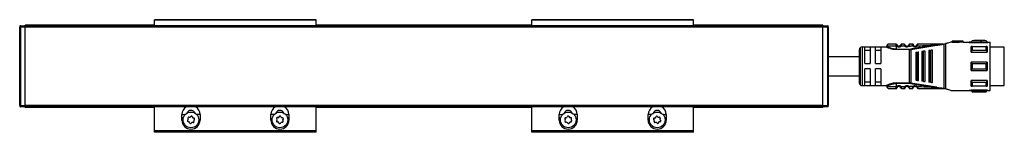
# Model space of a CAD drawing. Header units: millimetres. Extents: x -781 to 2309, y 413 to 796.
# Tile 6 of 9: x 16 to 381, y 754 to 796. Entities that reach past the tile are written whole.
import ezdxf

# ---------------------------------------------------------------- set-up
doc = ezdxf.new("R2010")
doc.units = ezdxf.units.MM

# ---------------------------------------------------------------- blocks, each defined once
blk = doc.blocks.new('Drawing View1')
at = {"color": 7, "linetype": 'Continuous', "lineweight": 25}
for p, q in [((-300, 18.3), (-300, 18)), ((-299.8, 18.5), (-298, 18.5)), ((-299.8, 18.5), (-299.8, 18)), ((-250, 18.75), (-298, 18.75)), ((-298, 18.55), (-298, 18.75)), ((-298, 18.5), (-298, 18.55)), ((-250, 18.55), (-298, 18.55)), ((-2, 18.5), (-298, 18.5)), ((-250, 20.55), (-250, 20.75)), ((-190, 20.75), (-250, 20.75)), ((-190, 20.55), (-250, 20.55)), ((-250, 18.5), (-250, 20.55)), ((-190, 20.55), (-190, 20.75)), ((-190, 18.5), (-190, 20.55)), ((-110, 18.75), (-190, 18.75)), ((-110, 18.55), (-190, 18.55)), ((-110, 20.55), (-110, 20.75)), ((-50, 20.75), (-110, 20.75)), ((-110, 18.5), (-110, 20.55)), ((-50, 20.55), (-110, 20.55)), ((-50, 20.55), (-50, 20.75)), ((-50, 18.5), (-50, 20.55)), ((-2, 18.75), (-50, 18.75)), ((-2, 18.55), (-50, 18.55)), ((-2, 18.55), (-2, 18.75)), ((-2, 18.5), (-2, 18.55)), ((-2, 18.5), (-0.2, 18.5)), ((-0.2, 18), (-0.2, 18.5)), ((0, 18), (0, 18.3)), ((-300, 17.55), (-300.05, 17.55)), ((-300.05, 17.55), (-300.05, 13.29)), ((-300, -11), (-300, 18)), ((-299.8, 18), (-300, 18)), ((-298, 18), (-299.8, 18)), ((-299.8, 18), (-299.8, -11)), ((-2, 18), (-298, 18)), ((-298, -11), (-298, 18)), ((-2, -11), (-2, 18)), ((-0.2, 18), (-2, 18)), ((-0.2, -11), (-0.2, 18)), ((0, 18), (-0.2, 18)), ((0, 18), (0, -11)), ((0.05, 17.55), (0, 17.55)), ((0.05, 13.05), (0.05, 17.55)), ((-300.05, 13.29), (-300.05, 13.05)), ((-300.05, 13.05), (-300, 13.05)), ((0, 13.05), (0.05, 13.05)), ((25.2, 11.72), (25.19, 11.75)), ((26.89, 10.96), (26.69, 11.18)), ((28.49, 10.97), (26.89, 10.96)), ((28.19, 11.75), (27.21, 11.75)), ((28.68, 11.18), (28.69, 11.2)), ((28.68, 11.18), (28.69, 11.2)), ((29.93, 11), (29.72, 11.21)), ((30.6, 9.71), (40.26, 11.27)), ((31.2, 11.74), (31.19, 11.75)), ((31.48, 11.54), (31.49, 11.51)), ((31.65, 11.24), (31.63, 11.23)), ((32.93, 11.52), (32.93, 11.51)), ((42.49, 11.75), (42.64, 11.75)), ((42.95, -4.75), (42.95, 11.75)), ((43, 11.76), (43.52, 11.9)), ((43.52, 11.9), (43.52, -4.9)), ((45.77, 12.5), (45.5, 12.5)), ((45.5, 12.5), (45.5, 12.43)), ((46, 12.5), (45.77, 12.5)), ((50, 12.8), (46, 12.8)), ((46, 12.8), (46, 12.77)), ((48.5, 12.77), (46, 12.77)), ((46, 12.47), (46, 12.77)), ((46, 12.47), (48.5, 12.47)), ((50, 12.8), (48.5, 12.69)), ((48.5, 12.77), (48.5, 12.69)), ((48.5, 12.38), (48.5, 12.69)), ((50, 12.5), (48.5, 12.38)), ((50, 12.5), (50, 12.8)), ((50, 12.5), (52.29, 12.5)), ((52.29, 12.5), (52.29, 12.35)), ((52.29, 12.35), (59.2, 12.35)), ((53, 12.5), (52.3, 12.5)), ((53.4, 12.9), (53, 12.5)), ((53, 12.37), (53, 12.5)), ((53, 12.37), (59, 12.37)), ((54.1, 12.9), (53.4, 12.9)), ((58.6, 12.84), (53.4, 12.84)), ((58.1, 13.1), (54.1, 13.1)), ((54.1, 13.1), (54.1, 13.09)), ((56.5, 13.09), (54.1, 13.09)), ((54.1, 12.89), (54.1, 13.09)), ((54.1, 12.89), (56.5, 12.89)), ((56.5, 13.09), (56.5, 13.05)), ((56.5, 12.85), (56.5, 13.05)), ((58.1, 12.9), (58.1, 13.1)), ((58.6, 12.9), (58.1, 12.9)), ((59, 12.5), (58.6, 12.9)), ((58.6, 12.84), (58.6, 12.9)), ((59.2, 12.5), (59, 12.5)), ((59, 12.5), (59, 12.37)), ((59.2, 12.5), (59.2, 12.35)), ((59.2, 12.5), (60, 12.5)), ((60, -5.5), (60, 12.5)), ((11.5, 9.65), (11.5, -2.65)), ((11.79, 10.36), (11.79, -3.36)), ((12.5, 10.65), (12.5, -3.65)), ((12.5, 10.65), (21.5, 10.65)), ((15.5, 10.58), (13.5, 10.58)), ((13.5, 4.5), (13.5, 10.58)), ((13.5, 9.42), (15.5, 9.42)), ((15.5, 10.58), (15.5, 4.5)), ((17.5, 4.5), (17.5, 10.58)), ((19.5, 10.58), (17.5, 10.58)), ((17.5, 9.42), (19.5, 9.42)), ((19.5, 10.58), (19.5, 4.5)), ((21.7, 10.95), (21.7, 10.85)), ((25.2, 10.95), (25.2, 9.85)), ((25.52, 10.95), (25.2, 10.95)), ((30.17, 9.85), (30.17, 9.68)), ((30.17, -2.68), (30.17, 9.68)), ((30.57, 9.88), (30.6, 9.71)), ((30.6, 9.71), (30.6, -2.71)), ((32.5, 8.68), (32.5, -1.68)), ((32.84, 8.73), (33.04, 8.75)), ((32.84, 8.73), (32.84, -1.73)), ((33.5, -1.81), (33.5, 8.81)), ((34.7, 8.97), (34.7, -1.97)), ((35.13, 9.03), (35.33, 9.05)), ((35.13, 9.03), (35.13, -2.03)), ((35.9, -2.13), (35.9, 9.13)), ((37.3, 9.31), (37.3, -2.32)), ((37.81, 9.38), (37.81, -2.38)), ((38.1, 9.42), (38.01, 9.41)), ((38.01, -2.41), (38.01, 9.41)), ((38.7, -2.5), (38.7, 9.5)), ((53, 8.71), (59, 8.71)), ((53.4, 10.85), (58.6, 10.85)), ((58.6, 9.38), (53.4, 9.38)), ((59, 10.84), (59, 8.71)), ((65.3, 10.62), (60, 10.62)), ((65.3, -3.63), (65.3, 10.62)), ((13.5, 4.5), (15.5, 4.5)), ((17.5, 4.5), (19.5, 4.5)), ((53, 2), (53, 5)), ((59, 5), (53, 5)), ((53.4, 4.56), (58.6, 4.56)), ((15.5, 2.5), (13.5, 2.5)), ((13.5, -3.58), (13.5, 2.5)), ((15.5, 2.5), (15.5, -3.58)), ((19.5, 2.5), (17.5, 2.5)), ((17.5, -3.58), (17.5, 2.5)), ((19.5, 2.5), (19.5, -3.58)), ((53, 2), (59, 2)), ((58.6, 2.44), (53.4, 2.44)), ((12.5, -3.65), (21.5, -3.65)), ((15.5, -2.42), (13.5, -2.42)), ((13.5, -3.58), (15.5, -3.58)), ((19.5, -2.42), (17.5, -2.42)), ((17.5, -3.58), (19.5, -3.58)), ((25.2, -2.68), (30.17, -2.68)), ((25.2, -2.85), (25.2, -3.95)), ((30.17, -2.85), (25.2, -2.85)), ((30.17, -2.85), (30.17, -2.68)), ((30.57, -2.88), (30.6, -2.71)), ((40.26, -4.27), (30.6, -2.71)), ((33.04, -1.75), (32.84, -1.73)), ((35.33, -2.05), (35.13, -2.03)), ((38.01, -2.41), (37.81, -2.38)), ((38.01, -2.41), (38.1, -2.42)), ((59, -1.71), (53, -1.71)), ((53.4, -2.38), (58.6, -2.38)), ((59, -1.71), (59, -3.84)), ((60, -3.63), (65.3, -3.63)), ((-300, -6.05), (-300.05, -6.05)), ((-300.05, -6.05), (-300.05, -9.64)), ((0.05, -6.05), (0, -6.05)), ((0.05, -10.55), (0.05, -6.05)), ((21.7, -3.85), (21.7, -3.95)), ((25.19, -4.75), (25.2, -4.72)), ((25.2, -4.73), (25.19, -4.75)), ((25.2, -3.95), (25.52, -3.95)), ((25.2, -4.72), (25.2, -4.73)), ((25.52, -3.95), (25.71, -4.18)), ((26.89, -3.96), (28.49, -3.97)), ((27.21, -4.75), (28.19, -4.75)), ((28.49, -3.97), (28.69, -4.2)), ((29.74, -4.2), (29.72, -4.21)), ((29.74, -4.2), (29.72, -4.21)), ((31.43, -4.04), (31.65, -4.24)), ((32.8, -4.26), (32.78, -4.28)), ((42.72, -4.75), (42.49, -4.75)), ((42.72, -4.75), (42.95, -4.75)), ((45.5, -5.43), (45.5, -5.5)), ((45.5, -5.5), (45.77, -5.5)), ((45.77, -5.5), (52.29, -5.5)), ((52.29, -5.35), (59.2, -5.35)), ((52.29, -5.35), (52.29, -5.5)), ((52.29, -5.5), (53, -5.5)), ((59, -5.37), (53, -5.37)), ((53, -5.5), (53.4, -5.9)), ((58.6, -3.85), (53.4, -3.85)), ((53.4, -5.84), (58.6, -5.84)), ((53.4, -5.84), (53.4, -5.9)), ((53.4, -5.9), (58.6, -5.9)), ((58.6, -5.9), (59, -5.5)), ((59, -5.37), (59, -5.5)), ((59, -5.5), (59.2, -5.5)), ((59.2, -5.35), (59.2, -5.5)), ((59.2, -5.5), (60, -5.5)), ((-300.05, -9.64), (-300.05, -10.55)), ((-300.05, -10.55), (-300, -10.55)), ((0, -10.55), (0.05, -10.55)), ((-300, -11), (-299.8, -11)), ((-300, -11), (-300, -11.3)), ((-299.8, -11), (-298, -11)), ((-299.8, -11), (-299.8, -11.5)), ((-298, -11.5), (-299.8, -11.5)), ((-2, -11), (-298, -11)), ((-2, -11.5), (-298, -11.5)), ((-2, -11.5), (-298, -11.5)), ((-298, -11.55), (-298, -11.5)), ((-298, -11.75), (-298, -11.55)), ((-250, -11.55), (-298, -11.55)), ((-250, -11.75), (-298, -11.75)), ((-250, -20.42), (-250, -11.5)), ((-239.86, -15.42), (-239.86, -14.42)), ((-239.86, -14.42), (-238.67, -14.42)), ((-233.14, -14.42), (-234.33, -14.42)), ((-233.14, -14.42), (-233.14, -16.42)), ((-206.86, -16.42), (-206.86, -14.42)), ((-205.67, -14.42), (-206.86, -14.42)), ((-201.33, -14.42), (-200.14, -14.42)), ((-200.14, -14.42), (-200.14, -15.42)), ((-190, -20.42), (-190, -11.5)), ((-110, -11.55), (-190, -11.55)), ((-110, -11.75), (-190, -11.75)), ((-110, -20.42), (-110, -11.5)), ((-99.86, -15.42), (-99.86, -14.42)), ((-99.86, -14.42), (-98.67, -14.42)), ((-93.14, -14.42), (-94.33, -14.42)), ((-93.14, -14.42), (-93.14, -16.42)), ((-66.86, -16.42), (-66.86, -14.42)), ((-65.67, -14.42), (-66.86, -14.42)), ((-61.33, -14.42), (-60.14, -14.42)), ((-60.14, -14.42), (-60.14, -15.42)), ((-50, -20.42), (-50, -11.5)), ((-2, -11.55), (-50, -11.55)), ((-2, -11.75), (-50, -11.75)), ((-2, -11), (-0.2, -11)), ((-0.2, -11.5), (-2, -11.5)), ((-2, -11.55), (-2, -11.51)), ((-2, -11.75), (-2, -11.55)), ((-0.2, -11.5), (-0.2, -11)), ((-0.2, -11), (0, -11)), ((0, -11.3), (0, -11)), ((-239.86, -16.42), (-239.86, -15.42)), ((-239.86, -15.42), (-239.25, -15.42)), ((-239.86, -16.42), (-239.4, -16.42)), ((-233.14, -16.42), (-233.6, -16.42)), ((-206.4, -16.42), (-206.86, -16.42)), ((-200.75, -15.42), (-200.14, -15.42)), ((-200.6, -16.42), (-200.14, -16.42)), ((-200.14, -15.42), (-200.14, -16.42)), ((-99.86, -16.42), (-99.86, -15.42)), ((-99.86, -15.42), (-99.25, -15.42)), ((-99.86, -16.42), (-99.4, -16.42)), ((-93.14, -16.42), (-93.6, -16.42)), ((-66.4, -16.42), (-66.86, -16.42)), ((-60.75, -15.42), (-60.14, -15.42)), ((-60.6, -16.42), (-60.14, -16.42)), ((-60.14, -15.42), (-60.14, -16.42)), ((-190, -20.42), (-250, -20.42)), ((-250, -20.62), (-250, -20.42)), ((-190, -20.62), (-250, -20.62)), ((-250, -20.95), (-250, -20.62)), ((-190, -20.95), (-250, -20.95)), ((-190, -20.62), (-190, -20.42)), ((-190, -20.95), (-190, -20.62)), ((-50, -20.42), (-110, -20.42)), ((-110, -20.62), (-110, -20.42)), ((-50, -20.62), (-110, -20.62)), ((-110, -20.95), (-110, -20.62)), ((-50, -20.95), (-110, -20.95)), ((-50, -20.62), (-50, -20.42)), ((-50, -20.95), (-50, -20.62))]:
    blk.add_line(p, q, dxfattribs=at)
at = {"color": 7, "linetype": 'Continuous', "lineweight": 25, "flags": 128}
for points in [[(25.2, 10.95), (24.36, 10.95), (23.57, 10.95), (22.88, 10.95), (22.32, 10.95), (21.93, 10.95), (21.73, 10.95), (21.7, 10.95)], [(25.2, 9.85), (27.98, 9.85), (30.17, 9.85)], [(30.17, 9.68), (27.39, 9.68), (25.2, 9.68)], [(33.04, -1.75), (33.04, -0.72), (33.04, 0.41), (33.04, 1.62), (33.04, 2.87), (33.04, 4.13), (33.04, 5.38), (33.04, 6.59), (33.04, 7.72), (33.04, 8.75)], [(35.33, -2.05), (35.33, -0.97), (35.33, 0.23), (35.33, 1.5), (35.33, 2.83), (35.33, 4.17), (35.33, 5.5), (35.33, 6.77), (35.33, 7.97), (35.33, 9.05)], [(37.81, 9.38), (37.93, 9.4), (38.01, 9.41)], [(53, 8.71), (53, 9.02), (53, 9.31), (53, 9.59), (53, 9.86), (53, 10.12), (53, 10.37), (53, 10.61), (53, 10.84)], [(53.4, 10.85), (53.4, 10.69), (53.4, 10.52), (53.4, 10.34), (53.4, 10.16), (53.4, 9.97), (53.4, 9.78), (53.4, 9.58), (53.4, 9.38)], [(58.6, 9.38), (58.6, 9.58), (58.6, 9.78), (58.6, 9.97), (58.6, 10.16), (58.6, 10.34), (58.6, 10.52), (58.6, 10.69), (58.6, 10.85)], [(53.4, 4.56), (53.4, 4.29), (53.4, 4.03), (53.4, 3.76), (53.4, 3.5), (53.4, 3.24), (53.4, 2.97), (53.4, 2.71), (53.4, 2.44)], [(58.6, 2.44), (58.6, 2.71), (58.6, 2.97), (58.6, 3.24), (58.6, 3.5), (58.6, 3.76), (58.6, 4.03), (58.6, 4.29), (58.6, 4.56)], [(59, 5), (59, 4.63), (59, 4.25), (59, 3.88), (59, 3.5), (59, 3.12), (59, 2.75), (59, 2.37), (59, 2)], [(53, -3.84), (53, -3.61), (53, -3.37), (53, -3.12), (53, -2.86), (53, -2.59), (53, -2.31), (53, -2.02), (53, -1.71)], [(53.4, -2.38), (53.4, -2.58), (53.4, -2.78), (53.4, -2.97), (53.4, -3.16), (53.4, -3.34), (53.4, -3.52), (53.4, -3.69), (53.4, -3.85)], [(58.6, -3.85), (58.6, -3.69), (58.6, -3.52), (58.6, -3.34), (58.6, -3.16), (58.6, -2.97), (58.6, -2.78), (58.6, -2.58), (58.6, -2.38)], [(21.7, -3.95), (21.73, -3.95), (21.93, -3.95), (22.32, -3.95), (22.88, -3.95), (23.57, -3.95), (24.36, -3.95), (25.2, -3.95)], [(53, -5.5), (53, -5.49), (53, -5.47), (53, -5.43), (53, -5.37)], [(58.6, -5.9), (58.6, -5.9), (58.6, -5.89), (58.6, -5.87), (58.6, -5.84)]]:
    blk.add_lwpolyline(points, dxfattribs=at)
at = {"color": 7, "linetype": 'Continuous', "lineweight": 25}
for centre in [(-236.5, -16.35), (-203.5, -16.35), (-96.5, -16.35), (-63.5, -16.35)]:
    blk.add_circle(centre, 2.91, dxfattribs=at)
for centre, radius, start, end in [((-299.8, 18.3), 0.2, 90, 179.9989), ((-0.2, 18.3), 0.2, 0.0036, 90), ((22.5, 10.95), 0.8, 89.9996, 179.9996), ((26.2, 11.75), 0.75, 229.5943, 310.9271), ((29.2, 11.75), 1.05, 227.6547, 314.3613), ((29.2, 11.75), 0.75, 227.6552, 314.363), ((30.21, 11.45), 0.3, 90, 163.3983), ((32.2, 11.75), 1.05, 222.8628, 320.6918), ((32.2, 11.75), 0.75, 222.8664, 320.7053), ((196.5, 12.89), 143.1, 179.9966, 180.0205), ((12.5, 9.65), 1, 135, 180), ((12.5, 9.65), 1, 90, 135), ((26.2, 11.75), 1.05, 229.6056, 310.9276), ((30.17, 12.28), 2.43, 270.0069, 279.4584), ((12.5, -2.65), 1, 180, 225), ((12.5, -2.65), 1, 225, 270), ((30.17, -5.28), 2.43, 80.5507, 89.9914), ((22.5, -3.95), 0.8, 180.0004, 270.0004), ((26.2, -4.75), 1.05, 49.0728, 130.4057), ((26.2, -4.75), 0.75, 49.073, 130.406), ((28.19, -4.45), 0.3, 269.997, 343.3983), ((29.2, -4.75), 1.05, 45.6394, 132.3452), ((29.2, -4.75), 0.75, 45.6377, 132.3451), ((31.19, -4.45), 0.3, 270, 343.3985), ((32.2, -4.75), 1.05, 39.3085, 137.1337), ((32.2, -4.75), 0.75, 39.2951, 137.1337), ((-299.8, -11.3), 0.2, 180.0036, 270), ((-236.5, -14.42), 3.36, 119.7252, 180), ((-236.5, -14.42), 1.6, 20.3072, 159.6928), ((-236.5, -14.42), 3.36, 0, 60.2748), ((-203.5, -14.42), 3.36, 119.7252, 180), ((-203.5, -14.42), 1.6, 20.3072, 159.6928), ((-203.5, -14.42), 3.36, 0, 60.2748), ((-96.5, -14.42), 3.36, 119.7252, 180), ((-96.5, -14.42), 1.6, 20.3072, 159.6928), ((-96.5, -14.42), 3.36, 0, 60.2748), ((-63.5, -14.42), 3.36, 119.7252, 180), ((-63.5, -14.42), 1.6, 20.3072, 159.6928), ((-63.5, -14.42), 3.36, 0, 60.2748), ((-0.2, -11.3), 0.2, 270, 359.9989), ((-236.5, -16.42), 3.36, 180, 0), ((-237.54, -16.71), 0.295, 124.2677, 273.6421), ((-237.99, -16.06), 0.49, 304.2677, 33.6421), ((-237.33, -15.62), 0.295, 64.2677, 213.6421), ((-237.49, -17.49), 0.49, 4.2677, 93.6421), ((-236.99, -14.92), 0.49, 244.2677, 333.6421), ((-236.71, -17.43), 0.295, 184.2677, 333.6421), ((-236.29, -15.27), 0.295, 4.2677, 153.6421), ((-236.01, -17.78), 0.49, 64.2677, 153.6421), ((-235.51, -15.21), 0.49, 184.2677, 273.6421), ((-235.67, -17.08), 0.295, 244.2677, 33.6421), ((-235.01, -16.64), 0.49, 124.2677, 213.6421), ((-235.46, -15.99), 0.295, 304.2677, 93.6421), ((-203.5, -16.42), 3.36, 180, 0), ((-204.49, -16.84), 0.295, 131.4369, 280.8112), ((-204.42, -15.73), 0.295, 71.4369, 220.8112), ((-205.01, -16.25), 0.49, 311.4369, 40.8112), ((-204.34, -17.61), 0.49, 11.4369, 100.8112), ((-204.17, -14.99), 0.49, 251.4369, 340.8112), ((-203.57, -17.45), 0.295, 191.4369, 340.8112), ((-203.43, -15.25), 0.295, 11.4369, 160.8112), ((-202.83, -17.71), 0.49, 71.4369, 160.8112), ((-202.66, -15.09), 0.49, 191.4369, 280.8112), ((-202.58, -16.97), 0.295, 251.4369, 40.8112), ((-202.51, -15.86), 0.295, 311.4369, 100.8112), ((-201.99, -16.45), 0.49, 131.4369, 220.8112), ((-96.5, -16.42), 3.36, 180, 0), ((-97.49, -15.86), 0.295, 79.1888, 228.5631), ((-97.42, -16.97), 0.295, 139.1888, 288.5631), ((-98.01, -16.45), 0.49, 319.1888, 48.5631), ((-97.34, -15.09), 0.49, 259.1888, 348.5631), ((-97.17, -17.71), 0.49, 19.1888, 108.5631), ((-96.57, -15.25), 0.295, 19.1888, 168.5631), ((-96.43, -17.45), 0.295, 199.1888, 348.5631), ((-95.83, -14.99), 0.49, 199.1888, 288.5631), ((-95.66, -17.61), 0.49, 79.1888, 168.5631), ((-95.58, -15.73), 0.295, 319.1888, 108.5631), ((-95.51, -16.84), 0.295, 259.1888, 48.5631), ((-94.99, -16.25), 0.49, 139.1888, 228.5631), ((-63.5, -16.42), 3.36, 180, 0), ((-64.54, -15.99), 0.295, 86.3579, 235.7323), ((-64.99, -16.64), 0.49, 326.3579, 55.7323), ((-64.33, -17.08), 0.295, 146.3579, 295.7323), ((-64.49, -15.21), 0.49, 266.3579, 355.7323), ((-63.99, -17.78), 0.49, 26.3579, 115.7323), ((-63.71, -15.27), 0.295, 26.3579, 175.7323), ((-63.29, -17.43), 0.295, 206.3579, 355.7323), ((-63.01, -14.92), 0.49, 206.3579, 295.7323), ((-62.51, -17.49), 0.49, 86.3579, 175.7323), ((-62.67, -15.62), 0.295, 326.3579, 115.7323), ((-62.01, -16.06), 0.49, 146.3579, 235.7323), ((-62.46, -16.71), 0.295, 266.3579, 55.7323)]:
    blk.add_arc(centre, radius, start, end, dxfattribs=at)
for points in [[(-298, 18.44), (-298, 18.46), (-298, 18.49), (-298, 18.5), (-298, 18.5)], [(-298, 18), (-298, 18.04), (-298, 18.13), (-298, 18.26), (-298, 18.37), (-298, 18.42), (-298, 18.44)], [(-2, 18), (-2, 18.07), (-2, 18.2), (-2, 18.36), (-2, 18.48), (-2, 18.49), (-2, 18.5)], [(25.19, 11.75), (25.23, 11.75), (25.29, 11.74), (25.38, 11.69), (25.45, 11.63), (25.47, 11.57), (25.48, 11.54)], [(25.2, 10.95), (25.2, 11.04), (25.2, 11.21), (25.2, 11.44), (25.2, 11.63), (25.2, 11.69), (25.2, 11.72)], [(27.21, 11.75), (27.17, 11.75), (27.11, 11.74), (27.02, 11.69), (26.95, 11.63), (26.93, 11.57), (26.92, 11.54)], [(25.2, 9.85), (25.2, 9.83), (25.2, 9.8), (25.2, 9.75), (25.2, 9.71), (25.2, 9.69), (25.2, 9.68)], [(25.2, -2.68), (25.2, -2.69), (25.2, -2.71), (25.2, -2.75), (25.2, -2.8), (25.2, -2.83), (25.2, -2.85)], [(26.89, -3.96), (26.86, -3.99), (26.81, -4.05), (26.75, -4.12), (26.7, -4.17), (26.69, -4.18), (26.69, -4.18)], [(27.21, -4.75), (27.17, -4.75), (27.11, -4.74), (27.02, -4.69), (26.95, -4.63), (26.93, -4.57), (26.92, -4.54)], [(-298, -11.5), (-298, -11.49), (-298, -11.48), (-298, -11.36), (-298, -11.2), (-298, -11.07), (-298, -11)], [(-2, -11), (-2, -11.04), (-2, -11.13), (-2, -11.26), (-2, -11.37), (-2, -11.41), (-2, -11.44)], [(-2, -11.5), (-2, -11.5), (-2, -11.49), (-2, -11.46), (-2, -11.44)]]:
    blk.add_open_spline(points, degree=3, dxfattribs=at)
for points, knots in [([(25.19, 11.75), (24.84, 11.75), (24.13, 11.75), (23.24, 11.75), (22.62, 11.75), (22.54, 11.75), (22.5, 11.75)], [0, 0, 0, 0, 0.249999, 0.499999, 0.749999, 1, 1, 1, 1]), ([(25.2, 11.72), (25.21, 11.69), (25.22, 11.62), (25.27, 11.43), (25.36, 11.19), (25.47, 11.03), (25.52, 10.95)], [0, 0, 0, 0, 0.239962, 0.482804, 0.735265, 1, 1, 1, 1]), ([(25.71, 11.18), (25.7, 11.2), (25.66, 11.23), (25.61, 11.28), (25.57, 11.34), (25.53, 11.4), (25.51, 11.46), (25.49, 11.52), (25.48, 11.53), (25.48, 11.54)], [0, 0, 0, 0, 0.100004, 0.203833, 0.318994, 0.435559, 0.573982, 0.710878, 1, 1, 1, 1]), ([(25.52, 10.95), (25.55, 10.98), (25.6, 11.04), (25.66, 11.12), (25.71, 11.17), (25.71, 11.18), (25.71, 11.18)], [0, 0, 0, 0, 0.25, 0.5, 0.75, 1, 1, 1, 1]), ([(26.92, 11.54), (26.92, 11.53), (26.92, 11.53), (26.91, 11.5), (26.88, 11.43), (26.84, 11.35), (26.8, 11.29), (26.75, 11.24), (26.71, 11.2), (26.69, 11.18)], [0, 0, 0, 0, 0.099379, 0.282431, 0.560494, 0.673864, 0.781998, 0.88923, 1, 1, 1, 1]), ([(27.21, 11.75), (27.21, 11.74), (27.2, 11.74), (27.19, 11.67), (27.16, 11.58), (27.12, 11.43), (27.04, 11.21), (26.94, 11.04), (26.89, 10.96)], [0, 0, 0, 0, 0.145861, 0.284683, 0.416939, 0.543177, 0.7791, 1, 1, 1, 1]), ([(28.23, 11.6), (28.22, 11.63), (28.2, 11.69), (28.19, 11.74), (28.19, 11.75), (28.19, 11.75)], [0, 0, 0, 0, 0.329017, 0.659619, 1, 1, 1, 1]), ([(28.19, 11.75), (28.19, 11.75), (28.19, 11.74), (28.21, 11.69), (28.22, 11.63), (28.23, 11.61)], [0, 0, 0, 0, 0.3744082, 0.7340962, 1, 1, 1, 1]), ([(28.68, 11.18), (28.66, 11.19), (28.6, 11.23), (28.52, 11.29), (28.43, 11.38), (28.35, 11.46), (28.28, 11.55), (28.24, 11.59), (28.23, 11.61)], [0, 0, 0, 0, 0.143955, 0.299542, 0.469708, 0.654844, 0.852842, 1, 1, 1, 1]), ([(28.68, 11.18), (28.66, 11.19), (28.6, 11.23), (28.52, 11.29), (28.43, 11.38), (28.35, 11.46), (28.28, 11.55), (28.24, 11.59), (28.23, 11.6)], [0, 0, 0, 0, 0.14495, 0.301611, 0.472927, 0.659275, 0.858529, 1, 1, 1, 1]), ([(28.49, 10.97), (28.44, 11.07), (28.36, 11.21), (28.29, 11.39), (28.25, 11.52), (28.23, 11.57), (28.23, 11.6)], [0, 0, 0, 0, 0.404947, 0.608895, 0.815679, 1, 1, 1, 1]), ([(28.49, 10.97), (28.52, 11), (28.57, 11.06), (28.64, 11.13), (28.67, 11.17), (28.68, 11.18), (28.68, 11.18)], [0, 0, 0, 0, 0.330455, 0.660911, 0.991366, 1, 1, 1, 1]), ([(29.92, 11.54), (29.92, 11.53), (29.92, 11.52), (29.9, 11.48), (29.88, 11.44), (29.86, 11.39), (29.82, 11.33), (29.78, 11.27), (29.74, 11.23), (29.72, 11.21)], [0, 0, 0, 0, 0.272106, 0.413768, 0.538864, 0.650801, 0.761419, 0.87618, 1, 1, 1, 1]), ([(30.17, 11.61), (30.16, 11.59), (30.12, 11.55), (30.06, 11.47), (29.98, 11.39), (29.89, 11.31), (29.81, 11.25), (29.76, 11.21), (29.74, 11.2)], [0, 0, 0, 0, 0.137569, 0.33804, 0.525277, 0.697305, 0.854406, 1, 1, 1, 1]), ([(30.17, 11.6), (30.17, 11.58), (30.15, 11.52), (30.12, 11.4), (30.06, 11.23), (29.98, 11.09), (29.93, 11)], [0, 0, 0, 0, 0.177326, 0.387302, 0.595413, 1, 1, 1, 1]), ([(29.93, 11), (30.21, 11.01), (30.71, 11.02), (31.21, 11.03), (31.43, 11.04)], [0, 0, 0, 0, 0.560006, 1, 1, 1, 1]), ([(30.21, 11.75), (30.2, 11.75), (30.2, 11.74), (30.19, 11.69), (30.18, 11.63), (30.17, 11.6)], [0, 0, 0, 0, 0.3476388, 0.685096, 1, 1, 1, 1]), ([(31.19, 11.75), (31.01, 11.75), (30.68, 11.75), (30.35, 11.75), (30.21, 11.75)], [0, 0, 0, 0, 0.559996, 1, 1, 1, 1]), ([(40.23, 11.45), (38.43, 11.16), (35.2, 10.65), (31.98, 10.12), (30.57, 9.88)], [0, 0, 0, 0, 0.560137, 1, 1, 1, 1]), ([(31.42, 11.65), (31.4, 11.66), (31.36, 11.71), (31.28, 11.74), (31.22, 11.74), (31.2, 11.74)], [0, 0, 0, 0, 0.295042, 0.661943, 1, 1, 1, 1]), ([(31.43, 11.04), (31.39, 11.12), (31.32, 11.25), (31.27, 11.42), (31.23, 11.57), (31.21, 11.68), (31.2, 11.73), (31.2, 11.74), (31.2, 11.74)], [0, 0, 0, 0, 0.2712847, 0.4116934, 0.552942, 0.8162208, 0.9562725, 1, 1, 1, 1]), ([(31.42, 11.64), (31.43, 11.64), (31.46, 11.61), (31.47, 11.57), (31.48, 11.54)], [0, 0, 0, 0, 0.245151, 1, 1, 1, 1]), ([(31.63, 11.23), (31.63, 11.22), (31.63, 11.22), (31.59, 11.18), (31.52, 11.12), (31.46, 11.06), (31.43, 11.04)], [0, 0, 0, 0, 0.0193545, 0.3462364, 0.6731182, 1, 1, 1, 1]), ([(31.64, 11.22), (31.61, 11.26), (31.56, 11.33), (31.52, 11.42), (31.5, 11.49), (31.49, 11.5), (31.49, 11.51)], [0, 0, 0, 0, 0.25291, 0.5032984, 0.7530255, 1, 1, 1, 1]), ([(32.92, 11.54), (32.92, 11.53), (32.91, 11.52), (32.89, 11.45), (32.84, 11.36), (32.8, 11.3), (32.78, 11.28)], [0, 0, 0, 0, 0.3061159, 0.5902458, 0.7966063, 1, 1, 1, 1]), ([(33.01, 11.08), (32.98, 11.11), (32.92, 11.16), (32.84, 11.22), (32.79, 11.27), (32.78, 11.27), (32.78, 11.28)], [0, 0, 0, 0, 0.25, 0.5, 0.75, 1, 1, 1, 1]), ([(32.94, 11.52), (32.93, 11.5), (32.92, 11.46), (32.88, 11.39), (32.84, 11.32), (32.81, 11.28), (32.79, 11.26)], [0, 0, 0, 0, 0.264087, 0.517648, 0.762071, 1, 1, 1, 1]), ([(32.92, 11.54), (32.93, 11.57), (32.94, 11.6), (32.97, 11.63), (32.97, 11.64)], [0, 0, 0, 0, 0.835339, 1, 1, 1, 1]), ([(32.93, 11.52), (32.93, 11.52), (32.94, 11.52), (32.95, 11.47), (32.95, 11.41), (32.96, 11.38)], [0, 0, 0, 0, 0.220453, 0.599391, 1, 1, 1, 1]), ([(33.14, 11.55), (33.13, 11.58), (33.1, 11.64), (33.06, 11.68), (33.01, 11.68), (32.98, 11.65), (32.97, 11.64)], [0, 0, 0, 0, 0.273158, 0.534082, 0.777822, 1, 1, 1, 1]), ([(33.01, 11.08), (33.05, 11.17), (33.1, 11.3), (33.14, 11.45), (33.17, 11.57), (33.19, 11.67), (33.2, 11.74), (33.2, 11.75), (33.21, 11.75)], [0, 0, 0, 0, 0.254808, 0.382547, 0.508766, 0.691911, 0.830633, 1, 1, 1, 1]), ([(33.01, 11.08), (34.36, 11.14), (36.77, 11.23), (39.18, 11.38), (40.23, 11.45)], [0, 0, 0, 0, 0.560034, 1, 1, 1, 1]), ([(33.19, 11.7), (33.19, 11.7), (33.16, 11.7), (33.11, 11.69), (33.08, 11.68), (33.06, 11.67)], [0, 0, 0, 0, 0.1439765, 0.5673822, 1, 1, 1, 1]), ([(42.49, 11.75), (40.76, 11.75), (37.67, 11.75), (34.57, 11.75), (33.21, 11.75)], [0, 0, 0, 0, 0.559906, 1, 1, 1, 1]), ([(42.66, 11.73), (42.26, 11.69), (41.45, 11.6), (40.64, 11.5), (40.23, 11.45)], [0, 0, 0, 0, 0.49694, 1, 1, 1, 1]), ([(40.23, 11.45), (40.23, 11.45), (40.24, 11.44), (40.24, 11.41), (40.24, 11.37), (40.25, 11.33), (40.26, 11.3), (40.26, 11.28), (40.26, 11.27)], [0, 0, 0, 0, 0.049755, 0.133456, 0.408467, 0.532389, 0.771005, 1, 1, 1, 1]), ([(40.26, 11.27), (40.75, 11.35), (41.48, 11.47), (42.24, 11.61), (42.56, 11.68), (42.66, 11.7), (42.71, 11.73), (42.72, 11.74), (42.72, 11.74), (42.72, 11.75), (42.72, 11.75), (42.72, 11.75)], [0, 0, 0, 0, 0.580636, 0.865806, 0.906199, 0.969441, 0.981675, 0.986662, 0.991168, 0.995499, 1, 1, 1, 1]), ([(42.7, 11.74), (42.7, 11.74), (42.7, 11.74), (42.69, 11.74), (42.67, 11.75), (42.65, 11.75), (42.64, 11.75)], [0, 0, 0, 0, 0.068493, 0.149045, 0.357724, 1, 1, 1, 1]), ([(42.72, 11.75), (42.71, 11.75), (42.7, 11.75), (42.67, 11.75), (42.65, 11.75), (42.64, 11.75), (42.64, 11.75), (42.64, 11.75), (42.64, 11.75), (42.64, 11.75), (42.64, 11.75)], [0, 0, 0, 0, 0.219058, 0.584738, 0.867155, 0.887733, 0.906757, 0.926, 0.947181, 1, 1, 1, 1]), ([(42.66, 11.73), (42.67, 11.73), (42.68, 11.73), (42.69, 11.74), (42.7, 11.74), (42.7, 11.74), (42.7, 11.74), (42.7, 11.74), (42.7, 11.74), (42.7, 11.74)], [0, 0, 0, 0, 0.5717539, 0.6901679, 0.8033657, 0.8618965, 0.9115712, 0.9559773, 1, 1, 1, 1]), ([(42.72, 11.75), (42.76, 11.75), (42.83, 11.75), (42.9, 11.75), (42.93, 11.75)], [0, 0, 0, 0, 0.559552, 1, 1, 1, 1]), ([(42.95, 11.75), (42.95, 11.75), (42.94, 11.75), (42.93, 11.75), (42.93, 11.75)], [0, 0, 0, 0, 0.5557215, 1, 1, 1, 1]), ([(42.95, 11.75), (42.96, 11.75), (42.98, 11.75), (42.99, 11.76), (43, 11.76)], [0, 0, 0, 0, 0.5006023, 1, 1, 1, 1]), ([(45.5, 12.43), (45.24, 12.36), (44.72, 12.21), (43.92, 12), (43.52, 11.9)], [0, 0, 0, 0, 0.496428, 1, 1, 1, 1]), ([(53, 12.37), (53.07, 12.46), (53.2, 12.62), (53.34, 12.77), (53.4, 12.84)], [0, 0, 0, 0, 0.553792, 1, 1, 1, 1]), ([(56.5, 13.05), (56.8, 13.06), (57.33, 13.09), (57.87, 13.1), (58.1, 13.1)], [0, 0, 0, 0, 0.559988, 1, 1, 1, 1]), ([(56.5, 12.85), (56.8, 12.86), (57.33, 12.89), (57.87, 12.9), (58.1, 12.9)], [0, 0, 0, 0, 0.559988, 1, 1, 1, 1]), ([(58.6, 12.84), (58.68, 12.75), (58.81, 12.6), (58.94, 12.44), (59, 12.37)], [0, 0, 0, 0, 0.566189, 1, 1, 1, 1]), ([(21.7, 10.85), (21.7, 10.83), (21.69, 10.79), (21.67, 10.74), (21.64, 10.71), (21.61, 10.68), (21.56, 10.65), (21.52, 10.65), (21.49, 10.65)], [0, 0, 0, 0, 0.2398839, 0.3692993, 0.5014228, 0.6333365, 0.7621498, 1, 1, 1, 1]), ([(24.22, 9.76), (24.13, 9.77), (23.78, 9.82), (23.23, 9.96), (22.61, 10.16), (22.11, 10.37), (21.76, 10.53), (21.53, 10.63), (21.51, 10.64), (21.5, 10.65)], [0, 0, 0, 0, 0.0617121, 0.2245173, 0.3904658, 0.5519117, 0.7141322, 0.8654233, 1, 1, 1, 1]), ([(25.2, 9.85), (24.98, 9.86), (24.51, 9.88), (23.77, 10.01), (23.17, 10.2), (22.5, 10.45), (22.02, 10.68), (21.74, 10.83), (21.71, 10.84), (21.7, 10.85)], [0, 0, 0, 0, 0.119652, 0.249058, 0.420348, 0.499129, 0.748943, 0.878056, 1, 1, 1, 1]), ([(25.2, 9.68), (25, 9.68), (24.67, 9.68), (24.35, 9.74), (24.22, 9.76)], [0, 0, 0, 0, 0.5868212, 1, 1, 1, 1]), ([(30.17, 9.68), (30.21, 9.68), (30.28, 9.68), (30.35, 9.68), (30.38, 9.69)], [0, 0, 0, 0, 0.559726, 1, 1, 1, 1]), ([(30.6, 9.71), (30.56, 9.71), (30.49, 9.7), (30.41, 9.69), (30.38, 9.69)], [0, 0, 0, 0, 0.559933, 1, 1, 1, 1]), ([(32.5, 8.68), (32.51, 8.68), (32.52, 8.68), (32.6, 8.69), (32.7, 8.71), (32.78, 8.72), (32.82, 8.72), (32.84, 8.73)], [0, 0, 0, 0, 0.323921, 0.5874, 0.803788, 0.901229, 1, 1, 1, 1]), ([(33.1, 8.76), (33.09, 8.76), (33.07, 8.76), (33.05, 8.75), (33.04, 8.75)], [0, 0, 0, 0, 0.559946, 1, 1, 1, 1]), ([(33.1, 8.76), (33.15, 8.77), (33.25, 8.78), (33.38, 8.8), (33.48, 8.81), (33.49, 8.81), (33.5, 8.81)], [0, 0, 0, 0, 0.1849, 0.408712, 0.685985, 1, 1, 1, 1]), ([(35.13, 9.03), (35.1, 9.02), (35.05, 9.02), (34.95, 9), (34.83, 8.99), (34.72, 8.97), (34.71, 8.97), (34.7, 8.97)], [0, 0, 0, 0, 0.097342, 0.196469, 0.405839, 0.669699, 1, 1, 1, 1]), ([(35.4, 9.06), (35.39, 9.06), (35.36, 9.06), (35.34, 9.06), (35.33, 9.05)], [0, 0, 0, 0, 0.559949, 1, 1, 1, 1]), ([(35.9, 9.13), (35.89, 9.13), (35.88, 9.13), (35.76, 9.11), (35.62, 9.09), (35.49, 9.08), (35.43, 9.07), (35.4, 9.06)], [0, 0, 0, 0, 0.30579, 0.570569, 0.801387, 0.904132, 1, 1, 1, 1]), ([(37.81, 9.38), (37.78, 9.38), (37.72, 9.37), (37.6, 9.35), (37.45, 9.34), (37.32, 9.32), (37.31, 9.32), (37.3, 9.31)], [0, 0, 0, 0, 0.095969, 0.193666, 0.400239, 0.664134, 1, 1, 1, 1]), ([(38.7, 9.5), (38.69, 9.5), (38.67, 9.5), (38.52, 9.48), (38.35, 9.45), (38.21, 9.43), (38.13, 9.43), (38.1, 9.42)], [0, 0, 0, 0, 0.325938, 0.603471, 0.815327, 0.910521, 1, 1, 1, 1]), ([(53.4, 10.85), (53.32, 10.85), (53.19, 10.84), (53.06, 10.84), (53, 10.84)], [0, 0, 0, 0, 0.566189, 1, 1, 1, 1]), ([(53, 8.71), (53.07, 8.84), (53.2, 9.06), (53.34, 9.28), (53.4, 9.38)], [0, 0, 0, 0, 0.553742, 1, 1, 1, 1]), ([(59, 10.84), (58.93, 10.84), (58.8, 10.84), (58.66, 10.85), (58.6, 10.85)], [0, 0, 0, 0, 0.553792, 1, 1, 1, 1]), ([(58.6, 9.38), (58.68, 9.25), (58.81, 9.03), (58.94, 8.81), (59, 8.71)], [0, 0, 0, 0, 0.566235, 1, 1, 1, 1]), ([(11.5, 7), (10.72, 7), (8.82, 7), (5.98, 7), (3.14, 7), (1.21, 7), (0.22, 7), (0, 7)], [0, 0, 0, 0, 0.204086, 0.494467, 0.740958, 0.94366, 1, 1, 1, 1]), ([(53.4, 4.56), (53.32, 4.64), (53.19, 4.79), (53.06, 4.94), (53, 5)], [0, 0, 0, 0, 0.566189, 1, 1, 1, 1]), ([(59, 5), (58.93, 4.92), (58.8, 4.77), (58.66, 4.62), (58.6, 4.56)], [0, 0, 0, 0, 0.553792, 1, 1, 1, 1]), ([(0, 0), (0.37, 0), (2.63, 0), (6.46, 0), (9.93, 0), (11.5, 0)], [0, 0, 0, 0, 0.09616, 0.590294, 1, 1, 1, 1]), ([(53, 2), (53.07, 2.08), (53.2, 2.23), (53.34, 2.38), (53.4, 2.44)], [0, 0, 0, 0, 0.553792, 1, 1, 1, 1]), ([(58.6, 2.44), (58.68, 2.36), (58.81, 2.21), (58.94, 2.06), (59, 2)], [0, 0, 0, 0, 0.566189, 1, 1, 1, 1]), ([(21.49, -3.65), (21.52, -3.65), (21.56, -3.65), (21.61, -3.68), (21.64, -3.71), (21.67, -3.74), (21.69, -3.79), (21.7, -3.83), (21.7, -3.85)], [0, 0, 0, 0, 0.237753, 0.366554, 0.498476, 0.630623, 0.760069, 1, 1, 1, 1]), ([(25.2, -2.68), (24.79, -2.7), (24.09, -2.74), (23.04, -3.01), (22.19, -3.32), (21.61, -3.6), (21.53, -3.63), (21.5, -3.65)], [0, 0, 0, 0, 0.208658, 0.361333, 0.608024, 0.810846, 1, 1, 1, 1]), ([(21.7, -3.85), (21.71, -3.84), (21.74, -3.83), (22.02, -3.68), (22.5, -3.45), (23, -3.26), (23.37, -3.14), (23.85, -3), (24.51, -2.88), (24.98, -2.86), (25.2, -2.85)], [0, 0, 0, 0, 0.121912, 0.250981, 0.500724, 0.57948, 0.626108, 0.751018, 0.880393, 1, 1, 1, 1]), ([(30.38, -2.69), (30.34, -2.68), (30.27, -2.68), (30.2, -2.68), (30.17, -2.68)], [0, 0, 0, 0, 0.5601146, 1, 1, 1, 1]), ([(30.38, -2.69), (30.42, -2.69), (30.49, -2.7), (30.56, -2.71), (30.6, -2.71)], [0, 0, 0, 0, 0.560253, 1, 1, 1, 1]), ([(30.57, -2.88), (32.37, -3.18), (35.59, -3.71), (38.81, -4.23), (40.23, -4.45)], [0, 0, 0, 0, 0.559894, 1, 1, 1, 1]), ([(32.84, -1.73), (32.82, -1.72), (32.78, -1.72), (32.7, -1.71), (32.6, -1.69), (32.52, -1.68), (32.51, -1.68), (32.5, -1.68)], [0, 0, 0, 0, 0.096571, 0.197429, 0.41274, 0.676188, 1, 1, 1, 1]), ([(33.04, -1.75), (33.05, -1.75), (33.07, -1.76), (33.09, -1.76), (33.1, -1.76)], [0, 0, 0, 0, 0.553505, 1, 1, 1, 1]), ([(33.1, -1.76), (33.12, -1.76), (33.17, -1.77), (33.26, -1.78), (33.38, -1.8), (33.48, -1.81), (33.49, -1.81), (33.5, -1.81)], [0, 0, 0, 0, 0.092113, 0.190371, 0.409273, 0.68628, 1, 1, 1, 1]), ([(35.13, -2.03), (35.1, -2.02), (35.05, -2.02), (34.95, -2), (34.83, -1.99), (34.72, -1.97), (34.71, -1.97), (34.7, -1.97)], [0, 0, 0, 0, 0.095358, 0.192264, 0.405805, 0.669689, 1, 1, 1, 1]), ([(35.33, -2.05), (35.34, -2.06), (35.37, -2.06), (35.39, -2.06), (35.4, -2.06)], [0, 0, 0, 0, 0.553052, 1, 1, 1, 1]), ([(35.4, -2.06), (35.43, -2.07), (35.49, -2.08), (35.61, -2.09), (35.75, -2.11), (35.87, -2.13), (35.89, -2.13), (35.9, -2.13)], [0, 0, 0, 0, 0.090894, 0.187707, 0.403221, 0.680517, 1, 1, 1, 1]), ([(37.81, -2.38), (37.78, -2.38), (37.72, -2.37), (37.6, -2.35), (37.45, -2.34), (37.32, -2.32), (37.31, -2.32), (37.3, -2.32)], [0, 0, 0, 0, 0.09377, 0.189049, 0.400199, 0.66412, 1, 1, 1, 1]), ([(38.1, -2.42), (38.13, -2.43), (38.21, -2.43), (38.35, -2.45), (38.52, -2.48), (38.67, -2.5), (38.69, -2.5), (38.7, -2.5)], [0, 0, 0, 0, 0.089482, 0.184693, 0.396628, 0.674165, 1, 1, 1, 1]), ([(53.4, -2.38), (53.32, -2.25), (53.19, -2.03), (53.06, -1.81), (53, -1.71)], [0, 0, 0, 0, 0.566235, 1, 1, 1, 1]), ([(59, -1.71), (58.93, -1.84), (58.8, -2.06), (58.66, -2.28), (58.6, -2.38)], [0, 0, 0, 0, 0.553742, 1, 1, 1, 1]), ([(22.5, -4.75), (22.54, -4.75), (22.62, -4.75), (23.24, -4.75), (24.13, -4.75), (24.84, -4.75), (25.19, -4.75)], [0, 0, 0, 0, 0.25, 0.499999, 0.75, 1, 1, 1, 1]), ([(25.19, -4.75), (25.23, -4.75), (25.3, -4.74), (25.39, -4.68), (25.45, -4.61), (25.47, -4.56), (25.48, -4.54)], [0, 0, 0, 0, 0.2834415, 0.5737117, 0.7945205, 1, 1, 1, 1]), ([(25.2, -4.72), (25.2, -4.69), (25.2, -4.63), (25.2, -4.44), (25.2, -4.21), (25.2, -4.04), (25.2, -3.95)], [0, 0, 0, 0, 0.25, 0.5, 0.75, 1, 1, 1, 1]), ([(25.2, -4.72), (25.2, -4.7), (25.21, -4.67), (25.23, -4.6), (25.23, -4.6)], [0, 0, 0, 0, 0.986352, 1, 1, 1, 1]), ([(25.23, -4.6), (25.24, -4.55), (25.27, -4.43), (25.36, -4.19), (25.47, -4.03), (25.52, -3.95)], [0, 0, 0, 0, 0.316971, 0.642279, 1, 1, 1, 1]), ([(25.23, -4.6), (25.24, -4.58), (25.28, -4.54), (25.35, -4.45), (25.44, -4.36), (25.53, -4.28), (25.62, -4.21), (25.68, -4.18), (25.7, -4.16)], [0, 0, 0, 0, 0.148247, 0.346314, 0.531237, 0.70104, 0.856226, 1, 1, 1, 1]), ([(25.48, -4.54), (25.48, -4.53), (25.49, -4.52), (25.51, -4.45), (25.55, -4.37), (25.59, -4.31), (25.65, -4.24), (25.69, -4.2), (25.71, -4.18)], [0, 0, 0, 0, 0.273649, 0.530658, 0.645969, 0.758681, 0.874843, 1, 1, 1, 1]), ([(26.69, -4.18), (26.71, -4.2), (26.74, -4.23), (26.79, -4.29), (26.83, -4.35), (26.87, -4.4), (26.89, -4.46), (26.91, -4.52), (26.92, -4.53), (26.92, -4.54)], [0, 0, 0, 0, 0.100093, 0.203981, 0.319404, 0.436084, 0.574026, 0.710678, 1, 1, 1, 1]), ([(26.89, -3.96), (26.94, -4.04), (27.04, -4.22), (27.12, -4.44), (27.17, -4.58), (27.19, -4.67), (27.2, -4.74), (27.21, -4.74), (27.21, -4.75)], [0, 0, 0, 0, 0.226087, 0.46364, 0.589382, 0.720309, 0.857009, 1, 1, 1, 1]), ([(28.19, -4.75), (28.19, -4.75), (28.19, -4.74), (28.21, -4.68), (28.23, -4.59), (28.27, -4.45), (28.35, -4.23), (28.45, -4.06), (28.49, -3.97)], [0, 0, 0, 0, 0.140245, 0.275117, 0.40509, 0.530691, 0.770081, 1, 1, 1, 1]), ([(28.23, -4.61), (28.24, -4.59), (28.28, -4.55), (28.35, -4.47), (28.43, -4.38), (28.52, -4.29), (28.6, -4.23), (28.66, -4.19), (28.68, -4.18)], [0, 0, 0, 0, 0.147316, 0.345064, 0.530088, 0.700304, 0.855827, 1, 1, 1, 1]), ([(28.48, -4.54), (28.48, -4.53), (28.49, -4.52), (28.51, -4.45), (28.55, -4.37), (28.59, -4.32), (28.63, -4.25), (28.67, -4.22), (28.69, -4.2)], [0, 0, 0, 0, 0.2936633, 0.5431265, 0.6545382, 0.764313, 0.877837, 1, 1, 1, 1]), ([(29.93, -4), (29.91, -4.03), (29.85, -4.08), (29.78, -4.15), (29.75, -4.19), (29.74, -4.2), (29.74, -4.2)], [0, 0, 0, 0, 0.327826, 0.655651, 0.983477, 1, 1, 1, 1]), ([(29.74, -4.2), (29.76, -4.21), (29.81, -4.25), (29.89, -4.31), (29.98, -4.39), (30.06, -4.47), (30.12, -4.55), (30.15, -4.59), (30.16, -4.6)], [0, 0, 0, 0, 0.147916, 0.307994, 0.482858, 0.67386, 0.878203, 1, 1, 1, 1]), ([(29.74, -4.2), (29.76, -4.23), (29.82, -4.3), (29.87, -4.4), (29.9, -4.47), (29.9, -4.49), (29.9, -4.49)], [0, 0, 0, 0, 0.273782, 0.544292, 0.813493, 1, 1, 1, 1]), ([(31.43, -4.04), (31.15, -4.03), (30.65, -4.01), (30.15, -4), (29.93, -4)], [0, 0, 0, 0, 0.559997, 1, 1, 1, 1]), ([(29.93, -4), (29.98, -4.09), (30.05, -4.23), (30.11, -4.41), (30.16, -4.56), (30.19, -4.68), (30.2, -4.74), (30.2, -4.75), (30.21, -4.75)], [0, 0, 0, 0, 0.2485186, 0.3791713, 0.5127483, 0.7470391, 0.8728765, 1, 1, 1, 1]), ([(29.98, -4.64), (29.99, -4.66), (30.03, -4.7), (30.11, -4.74), (30.17, -4.74), (30.2, -4.74)], [0, 0, 0, 0, 0.295485, 0.662556, 1, 1, 1, 1]), ([(30.21, -4.75), (30.39, -4.75), (30.72, -4.75), (31.05, -4.75), (31.19, -4.75)], [0, 0, 0, 0, 0.560004, 1, 1, 1, 1]), ([(31.19, -4.75), (31.19, -4.75), (31.19, -4.74), (31.2, -4.7), (31.21, -4.66), (31.21, -4.64)], [0, 0, 0, 0, 0.372811, 0.697782, 1, 1, 1, 1]), ([(31.21, -4.64), (31.21, -4.63), (31.22, -4.61), (31.24, -4.54), (31.27, -4.43), (31.32, -4.26), (31.39, -4.12), (31.43, -4.04)], [0, 0, 0, 0, 0.027707, 0.219016, 0.414487, 0.611716, 1, 1, 1, 1]), ([(31.21, -4.64), (31.23, -4.62), (31.27, -4.57), (31.34, -4.49), (31.41, -4.41), (31.49, -4.34), (31.57, -4.27), (31.62, -4.24), (31.64, -4.22)], [0, 0, 0, 0, 0.17778, 0.368, 0.546299, 0.710712, 0.861069, 1, 1, 1, 1]), ([(31.48, -4.54), (31.48, -4.53), (31.49, -4.52), (31.51, -4.46), (31.54, -4.4), (31.57, -4.35), (31.6, -4.29), (31.64, -4.26), (31.65, -4.24)], [0, 0, 0, 0, 0.292481, 0.542411, 0.658598, 0.770774, 0.885396, 1, 1, 1, 1]), ([(32.79, -4.26), (32.81, -4.27), (32.85, -4.3), (32.91, -4.34), (32.98, -4.4), (33.05, -4.46), (33.11, -4.53), (33.15, -4.56), (33.17, -4.58)], [0, 0, 0, 0, 0.143636, 0.29783, 0.464108, 0.643351, 0.83441, 1, 1, 1, 1]), ([(32.79, -4.26), (32.81, -4.27), (32.85, -4.3), (32.91, -4.34), (32.98, -4.4), (33.05, -4.46), (33.11, -4.53), (33.15, -4.56), (33.17, -4.58)], [0, 0, 0, 0, 0.143628, 0.297814, 0.464088, 0.643338, 0.834414, 1, 1, 1, 1]), ([(33.01, -4.08), (32.98, -4.11), (32.92, -4.16), (32.85, -4.22), (32.8, -4.26), (32.8, -4.26), (32.8, -4.26)], [0, 0, 0, 0, 0.33003, 0.660059, 0.990089, 1, 1, 1, 1]), ([(40.23, -4.45), (38.89, -4.37), (36.48, -4.22), (34.07, -4.13), (33.01, -4.08)], [0, 0, 0, 0, 0.5599108, 1, 1, 1, 1]), ([(33.01, -4.08), (33.05, -4.17), (33.1, -4.3), (33.14, -4.45), (33.17, -4.59), (33.19, -4.68), (33.2, -4.74), (33.2, -4.75), (33.21, -4.75)], [0, 0, 0, 0, 0.256338, 0.384466, 0.510023, 0.738427, 0.867035, 1, 1, 1, 1]), ([(33.21, -4.75), (33.2, -4.75), (33.2, -4.74), (33.19, -4.69), (33.18, -4.62), (33.17, -4.58)], [0, 0, 0, 0, 0.294039, 0.578495, 1, 1, 1, 1]), ([(33.21, -4.75), (34.94, -4.75), (38.04, -4.75), (41.13, -4.75), (42.49, -4.75)], [0, 0, 0, 0, 0.560093, 1, 1, 1, 1]), ([(40.23, -4.45), (40.24, -4.43), (40.24, -4.39), (40.25, -4.34), (40.26, -4.3), (40.26, -4.28), (40.26, -4.27)], [0, 0, 0, 0, 0.244855, 0.499998, 0.755142, 1, 1, 1, 1]), ([(42.49, -4.75), (42.55, -4.75), (42.62, -4.74), (42.71, -4.74), (42.72, -4.73), (42.72, -4.73), (42.72, -4.73), (42.72, -4.73), (42.72, -4.73), (42.72, -4.73), (42.72, -4.73), (42.72, -4.73), (42.69, -4.72), (42.64, -4.72), (42.28, -4.68), (41.47, -4.6), (40.7, -4.51), (40.23, -4.45)], [0, 0, 0, 0, 0.07257, 0.088505, 0.089278, 0.089587, 0.089854, 0.090095, 0.090329, 0.090579, 0.090862, 0.09157, 0.095174, 0.116976, 0.157001, 0.483088, 1, 1, 1, 1]), ([(40.26, -4.27), (40.89, -4.37), (41.67, -4.5), (42.48, -4.66), (42.67, -4.72), (42.71, -4.73), (42.72, -4.74), (42.72, -4.75), (42.72, -4.75), (42.72, -4.75)], [0, 0, 0, 0, 0.747452, 0.930455, 0.976205, 0.983505, 0.989542, 0.994803, 1, 1, 1, 1]), ([(43.01, -4.76), (43, -4.76), (42.98, -4.75), (42.96, -4.75), (42.95, -4.75)], [0, 0, 0, 0, 0.483177, 1, 1, 1, 1]), ([(43.52, -4.9), (43.43, -4.87), (43.27, -4.83), (43.09, -4.78), (43.01, -4.76)], [0, 0, 0, 0, 0.580302, 1, 1, 1, 1]), ([(45.5, -5.43), (45.24, -5.36), (44.72, -5.22), (43.92, -5.01), (43.52, -4.9)], [0, 0, 0, 0, 0.4964411, 1, 1, 1, 1]), ([(53, -3.84), (53.07, -3.84), (53.2, -3.84), (53.34, -3.85), (53.4, -3.85)], [0, 0, 0, 0, 0.553792, 1, 1, 1, 1]), ([(53.4, -5.84), (53.32, -5.75), (53.19, -5.6), (53.06, -5.44), (53, -5.37)], [0, 0, 0, 0, 0.5661891, 1, 1, 1, 1]), ([(58.6, -3.85), (58.68, -3.85), (58.81, -3.84), (58.94, -3.84), (59, -3.84)], [0, 0, 0, 0, 0.566189, 1, 1, 1, 1]), ([(59, -5.37), (58.93, -5.46), (58.8, -5.62), (58.66, -5.77), (58.6, -5.84)], [0, 0, 0, 0, 0.553792, 1, 1, 1, 1])]:
    blk.add_open_spline(points, degree=3, knots=knots, dxfattribs=at)

msp = doc.modelspace()

# ---------------------------------------------------------------- block references
at = {"color": 7, "linetype": 'Continuous', "lineweight": 25}
msp.add_blockref('Drawing View1', (315.96, 775.05), dxfattribs=at)

doc.saveas('drawing.dxf')
